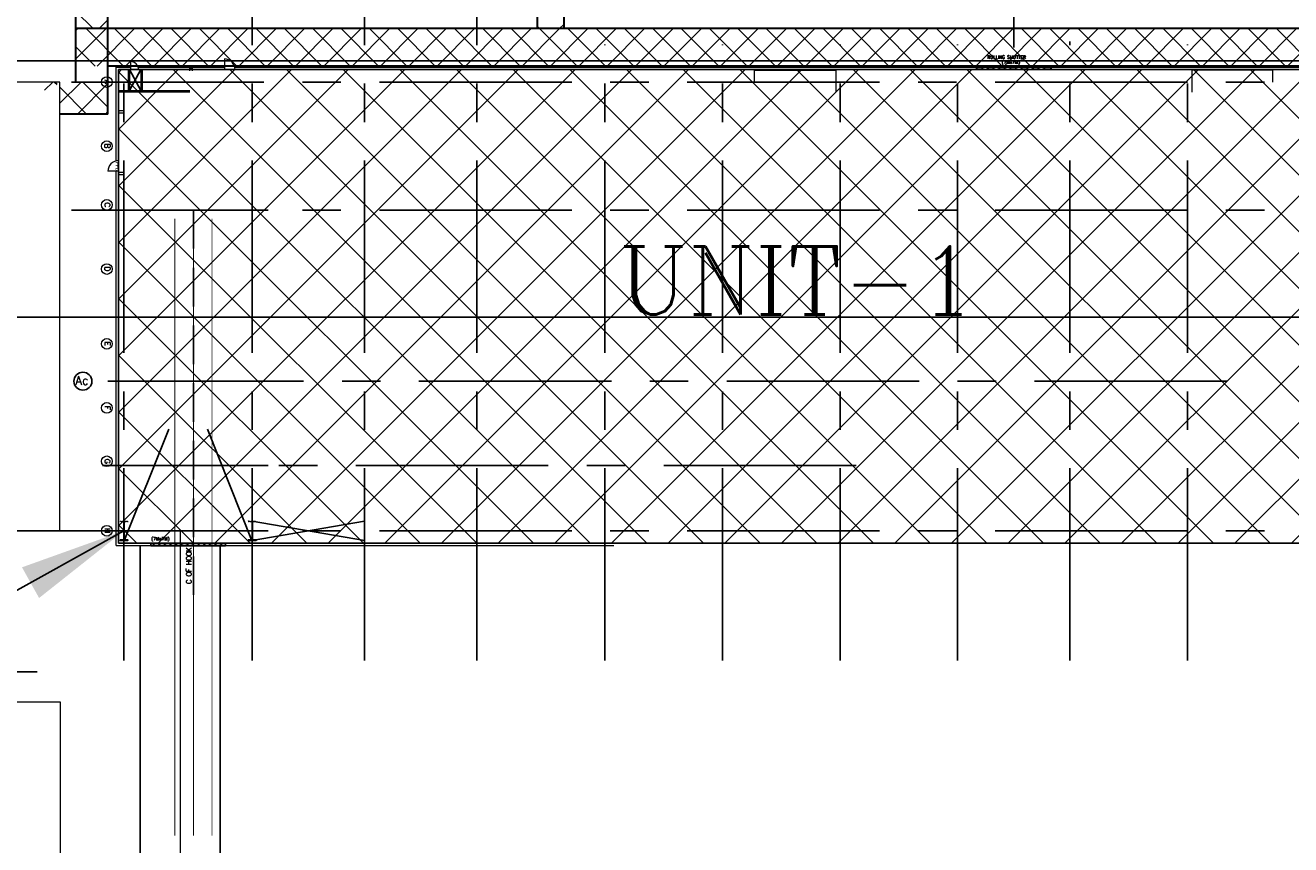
# Model space of a CAD drawing. Header units: inches. Extents: x 0 to 1544102, y 0 to 23144100.
# Tile 96 of 203: x 248937 to 263736, y 182199 to 191786. Entities that reach past the tile are written whole.
import ezdxf
from ezdxf.enums import TextEntityAlignment as Align

# ---------------------------------------------------------------- set-up
doc = ezdxf.new("R2010")
doc.units = ezdxf.units.IN
doc.header["$LTSCALE"] = 1800
doc.header["$MEASUREMENT"] = 0
for name, pattern in [('CENTER', [2, 1.25, -0.25, 0.25, -0.25]), ('CENTRE', [1.5, 0.75, -0.25, 0.25, -0.25]), ('HIDDEN', [0.375, 0.25, -0.125])]:
    doc.linetypes.add(name, pattern=pattern)
doc.layers.get('0').update_dxf_attribs({"color": 253})
for name, color, linetype in [('CEN', 2, 'CENTER'), ('COL', 1, 'Continuous'), ('GRID', 251, 'CENTER'), ('Road', 3, 'Continuous'), ('Road Sides', 11, 'Continuous'), ('STEEL', 231, 'Continuous')]:
    doc.layers.add(name, color=color, linetype=linetype)
for name, color, linetype, lineweight in [('CL', 8, 'CENTER', 15), ('DIM', 4, 'Continuous', 18), ('STAIR', 2, 'Continuous', 15), ('TEXT', 3, 'Continuous', 18), ('TRENCH-TRESTLE', 6, 'Continuous', 30), ('WALL', 6, 'Continuous', 18)]:
    doc.layers.add(name, color=color, linetype=linetype, lineweight=lineweight)
doc.styles.add('COMPLEX', font='complex')
doc.styles.add('HTX11', font='O8111901')
doc.styles.add('ROMANC', font='ROMANC.SHX')
doc.styles.add('ROMANS', font='romans.shx')
doc.dimstyles.new('SSS', dxfattribs={"dimscale": 100, "dimtxt": 2.5, "dimasz": 3, "dimexe": 0.5, "dimexo": 0.5, "dimgap": 1, "dimtad": 1, "dimdec": 0, "dimdsep": 46, "dimtxsty": 'ROMANS', "dimcen": 4, "dimdle": 1.5, "dimclrd": 1, "dimclre": 1, "dimclrt": 3, "dimadec": 0, "dimazin": 0, "dimtfac": 0.2, "dimtdec": 0, "dimtix": 1, "dimtmove": 0, "dimatfit": 3, "dimfxl": 1, "dimtolj": 1, "dimtzin": 0, "dimarcsym": 0})
pattern_1 = [(44.99999999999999, (201197.1582737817, 178869.0266567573), (-49.7184455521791, 49.71844555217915), []), (44.99999999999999, (201230.3039040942, 178869.0266567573), (-49.7184455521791, 49.71844555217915), [])]

msp = doc.modelspace()

# ---------------------------------------------------------------- hatches: boundary and pattern name
at = {"linetype": 'ByBlock'}
h = msp.add_hatch(dxfattribs=at)
h.set_pattern_fill('ANSI37', color=8, scale=1875, angle=90)
h.set_pattern_definition([(135, (742309.9112544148, 560872.4758301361), (-165.7281518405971, -165.728151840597), []), (225, (742309.9112544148, 560872.4758301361), (165.728151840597, -165.7281518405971), [])])
edge = h.paths.add_edge_path()
edge.add_line((249103.077823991, 191122.3549146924), (249341.1612544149, 191122.3549146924))
edge.add_line((249341.1612544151, 191122.3549146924), (249341.1612544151, 190747.3549146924))
edge.add_line((249341.1612544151, 190747.3549146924), (249903.6612544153, 190747.3549146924))
edge.add_line((249903.6612544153, 190747.3549146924), (249903.6612544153, 191122.3549146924))
edge.add_line((249903.6612544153, 191122.3549146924), (249313.1632658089, 191122.3549146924))
edge.add_arc((249208.1205449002, 191122.3657790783), 105.0427214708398, 270, 359.9940739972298, ccw=False)
edge.add_arc((249208.1205449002, 191122.3657790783), 105.0427214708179, 180.0059260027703, 270, ccw=False)
at = {"layer": 'COL'}
h = msp.add_hatch(dxfattribs=at)
h.set_pattern_fill('ANSI31', color=8, scale=31.25, angle=180, style=0)
h.set_pattern_definition([(225, (250442.4112544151, 190627.4799146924), (2.76213586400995, -2.762135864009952), [])])
h.paths.add_polyline_path([(250889.9112544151, 191267.4799146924), (250889.9112544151, 191296.2299146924), (250861.1612544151, 191296.2299146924), (250861.1612544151, 191267.4799146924)])
h = msp.add_hatch(dxfattribs=at)
h.set_pattern_fill('ANSI31', color=8, scale=25, angle=-1.27e-14, style=0)
h.set_pattern_definition([(44.99999999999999, (248098.3889455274, 183011.7475238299), (-2.20970869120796, 2.209708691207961), [])])
h.paths.add_polyline_path([(250044.9112544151, 185766.2299146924), (250137.4112544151, 185766.2299146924), (250137.4112544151, 185759.9799146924), (250044.9112544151, 185759.9799146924)])
h.paths.add_polyline_path([(250089.1612544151, 185978.7299146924), (250093.1612544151, 185978.7299146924), (250093.1612544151, 185766.2299146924), (250089.1612544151, 185766.2299146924)])
h.paths.add_polyline_path([(250044.9112544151, 185984.9799146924), (250137.4112544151, 185984.9799146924), (250137.4112544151, 185978.7299146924), (250044.9112544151, 185978.7299146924)])
h = msp.add_hatch(dxfattribs=at)
h.set_pattern_fill('ANSI31', color=8, scale=25, angle=-1.27e-14, style=0)
h.set_pattern_definition([(44.99999999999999, (249598.3889455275, 183011.7475238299), (-2.20970869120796, 2.209708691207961), [])])
h.paths.add_polyline_path([(251544.9112544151, 185766.2299146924), (251637.4112544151, 185766.2299146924), (251637.4112544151, 185759.9799146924), (251544.9112544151, 185759.9799146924)])
h.paths.add_polyline_path([(251589.1612544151, 185978.7299146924), (251593.1612544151, 185978.7299146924), (251593.1612544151, 185766.2299146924), (251589.1612544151, 185766.2299146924)])
h.paths.add_polyline_path([(251544.9112544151, 185984.9799146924), (251637.4112544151, 185984.9799146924), (251637.4112544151, 185978.7299146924), (251544.9112544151, 185978.7299146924)])
at = {"layer": 'Road Sides', "linetype": 'ByBlock'}
h = msp.add_hatch(dxfattribs=at)
h.set_pattern_fill('ANSI37', color=4, scale=3750)
h.set_pattern_definition([(45, (571876.8284095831, -287717.0189604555), (-331.4563036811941, 331.4563036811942), []), (135, (571876.8284095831, -287717.0189604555), (-331.4563036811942, -331.4563036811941), [])])
h.paths.add_polyline_path([(250027.4112544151, 191267.4799146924), (250027.4112544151, 185727.4799146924), (265341.1612544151, 185727.4799146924), (265341.1612544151, 191267.4799146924)])
at = {"layer": 'WALL', "linetype": 'Continuous'}
h = msp.add_hatch(dxfattribs=at)
h.set_pattern_fill('ANSI32', color=8, scale=187.5, angle=360, style=0)
h.set_pattern_definition(pattern_1)
h.paths.add_polyline_path([(250155.5362544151, 191122.4799146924), (250141.1612544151, 191122.4799146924), (250141.1612544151, 191022.4799146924), (250091.1612544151, 191022.4799146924), (250091.1612544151, 191008.1049146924), (250155.5362544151, 191008.1049146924)])
h.paths.add_polyline_path([(250155.5362544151, 191267.4799146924), (250141.1612544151, 191267.4799146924), (250141.1612544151, 191122.4799146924), (250155.5362544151, 191122.4799146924)])
h.paths.add_polyline_path([(250091.1612544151, 191022.4799146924), (250027.4112544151, 191022.4799146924), (250027.4112544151, 191008.1049146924), (250091.1612544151, 191008.1049146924)])
h = msp.add_hatch(dxfattribs=at)
h.set_pattern_fill('ANSI32', color=8, scale=187.5, angle=360, style=0)
h.set_pattern_definition(pattern_1)
h.paths.add_polyline_path([(250027.4112544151, 190786.8549146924), (250027.4112544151, 190758.1049146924), (250076.7862544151, 190758.1049146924), (250076.7862544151, 190786.8549146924)])
h = msp.add_hatch(dxfattribs=at)
h.set_pattern_fill('ANSI32', color=8, scale=187.5, angle=360, style=0)
h.set_pattern_definition([(44.99999999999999, (201197.1582737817, 178147.7766567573), (-49.7184455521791, 49.71844555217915), []), (44.99999999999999, (201230.3039040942, 178147.7766567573), (-49.7184455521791, 49.71844555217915), [])])
h.paths.add_polyline_path([(250076.7862544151, 190065.6049146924), (250027.4112544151, 190065.6049146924), (250027.4112544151, 190036.8549146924), (250076.7862544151, 190036.8549146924)])

# ---------------------------------------------------------------- linework, layer by layer
at = {"color": 8, "linetype": 'ByBlock'}
for p, q in [((249730.0880667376, 191747.3657503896), (249528.6612883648, 191948.7925287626)), ((249903.6612937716, 191849.4271425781), (249801.5999015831, 191747.3657503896)), ((249883.056206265, 191747.4907513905), (249528.6612371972, 191393.095782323)), ((249551.5999186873, 191747.490767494), (249528.6612533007, 191724.5521021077)), ((250086.1317719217, 191309.9907415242), (249648.6317506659, 191747.49076278)), ((250214.5124938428, 191747.4907352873), (249777.0125150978, 191309.9907565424)), ((250417.5880917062, 191309.9907254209), (249980.0880704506, 191747.4907466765)), ((250545.9687814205, 191747.4907191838), (250108.4688026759, 191309.990740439)), ((250749.0444114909, 191309.9907093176), (250311.5443902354, 191747.4907305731)), ((250877.4250689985, 191747.4907030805), (250439.9250902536, 191309.9907243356)), ((251080.5007312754, 191309.9906932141), (250643.0007100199, 191747.4907144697)), ((251208.8813565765, 191747.4906869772), (250771.3813778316, 191309.9907082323)), ((251411.9570510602, 191309.9906771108), (250974.4570298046, 191747.4906983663)), ((251540.3376441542, 191747.4906708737), (251102.8376654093, 191309.9906921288)), ((251743.4133708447, 191309.9906610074), (251305.9133495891, 191747.4906822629)), ((251871.793931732, 191747.4906547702), (251434.2939529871, 191309.9906760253)), ((252074.8696906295, 191309.9906449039), (251637.3696693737, 191747.4906661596)), ((252203.2502193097, 191747.4906386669), (251765.7502405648, 191309.9906599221)), ((252406.3260104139, 191309.9906288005), (251968.8259891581, 191747.4906500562)), ((252534.7065068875, 191747.4906225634), (252097.2065281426, 191309.9906438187)), ((252737.7823301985, 191309.9906126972), (252300.2823089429, 191747.4906339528)), ((252866.1627944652, 191747.4906064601), (252428.6628157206, 191309.9906277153)), ((253069.2386499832, 191309.9905965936), (252631.7386287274, 191747.4906178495)), ((253197.619082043, 191747.4905903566), (252760.1191032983, 191309.9906116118)), ((253400.6949697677, 191309.9905804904), (252963.1949485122, 191747.4906017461)), ((253529.0753696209, 191747.4905742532), (253091.5753908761, 191309.9905955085)), ((253732.1512895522, 191309.990564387), (253294.6512682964, 191747.4905856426)), ((253860.5316571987, 191747.4905581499), (253423.0316784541, 191309.9905794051)), ((254063.6076093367, 191309.9905482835), (253626.1075880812, 191747.4905695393)), ((254191.9879447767, 191747.4905420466), (253754.4879660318, 191309.9905633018)), ((254395.0639291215, 191309.9905321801), (253957.5639078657, 191747.4905534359)), ((254523.4442323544, 191747.4905259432), (254085.9442536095, 191309.9905471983)), ((254726.520248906, 191309.9905160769), (254289.0202276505, 191747.4905373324)), ((254854.9005199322, 191747.4905098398), (254417.4005411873, 191309.9905310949)), ((255057.9765686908, 191309.9904999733), (254620.476547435, 191747.490521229)), ((255186.3568075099, 191747.4904937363), (254748.856828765, 191309.9905149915)), ((254951.9328976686, 191747.4904746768), (254922.4265029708, 191776.9968693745)), ((255389.4328884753, 191309.99048387), (254951.9328672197, 191747.4905051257)), ((255517.8130950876, 191747.490477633), (255080.3131163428, 191309.9904988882)), ((255234.9112544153, 191796.0449406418), (255186.3567884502, 191747.4904746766)), ((255720.8892082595, 191309.9904677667), (255283.389187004, 191747.4904890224)), ((255849.2693826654, 191747.4904615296), (255411.7694039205, 191309.9904827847)), ((256052.3455280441, 191309.9904516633), (255614.8455067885, 191747.4904729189)), ((256180.7256702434, 191747.4904454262), (255743.2256914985, 191309.9904666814)), ((256383.8018478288, 191309.9904355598), (255946.3018265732, 191747.4904568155)), ((256512.1819578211, 191747.4904293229), (256074.6819790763, 191309.990450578)), ((256715.2581676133, 191309.9904194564), (256277.7581463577, 191747.4904407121)), ((256843.6382453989, 191747.4904132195), (256406.1382666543, 191309.9904344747)), ((257046.7144873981, 191309.9904033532), (256609.2144661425, 191747.4904246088)), ((257175.0945329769, 191747.4903971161), (256737.594554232, 191309.9904183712)), ((257378.1708071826, 191309.9903872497), (256940.670785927, 191747.4904085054)), ((257506.5508205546, 191747.4903810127), (257069.0508418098, 191309.9904022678)), ((257709.6271269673, 191309.9903711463), (257272.1271057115, 191747.490392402)), ((257838.0071081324, 191747.4903649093), (257400.5071293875, 191309.9903861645)), ((258041.0834467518, 191309.9903550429), (257603.5834254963, 191747.4903762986)), ((258169.4633957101, 191747.4903488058), (257731.9634169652, 191309.9903700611)), ((258372.5397665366, 191309.9903389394), (257935.0397452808, 191747.4903601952)), ((258500.9196832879, 191747.4903327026), (258063.419704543, 191309.9903539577)), ((258703.9960863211, 191309.9903228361), (258266.4960650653, 191747.4903440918)), ((258832.3759708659, 191747.4903165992), (258394.875992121, 191309.9903378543)), ((259035.4524061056, 191309.9903067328), (258597.9523848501, 191747.4903279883)), ((259163.8322584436, 191747.4903004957), (258726.3322796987, 191309.9903217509)), ((259366.9087258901, 191309.9902906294), (258929.4087046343, 191747.4903118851)), ((259495.2885460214, 191747.4902843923), (259057.7885672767, 191309.9903056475)), ((259698.3650456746, 191309.9902745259), (259260.8650244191, 191747.4902957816)), ((259826.7448335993, 191747.4902682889), (259389.2448548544, 191309.9902895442)), ((260029.8213654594, 191309.9902584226), (259592.3213442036, 191747.4902796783)), ((260158.2011211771, 191747.4902521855), (259720.7011424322, 191309.9902734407)), ((260361.2776852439, 191309.9902423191), (259923.7776639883, 191747.4902635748)), ((260489.6574087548, 191747.4902360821), (260052.15743001, 191309.9902573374)), ((260692.7340050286, 191309.9902262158), (260255.2339837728, 191747.4902474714)), ((260821.1136963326, 191747.4902199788), (260383.6137175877, 191309.9902412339)), ((261024.1903248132, 191309.9902101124), (260586.6903035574, 191747.490231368)), ((261152.5699839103, 191747.4902038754), (260715.0700051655, 191309.9902251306)), ((261355.6466445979, 191309.990194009), (260918.1466233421, 191747.4902152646)), ((261484.0262714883, 191747.490187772), (261046.5262927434, 191309.9902090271)), ((261687.1029643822, 191309.9901779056), (261249.6029431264, 191747.4901991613)), ((261815.4825590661, 191747.4901716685), (261377.9825803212, 191309.9901929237)), ((262018.5592841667, 191309.9901618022), (261581.0592629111, 191747.4901830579)), ((262146.9388466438, 191747.4901555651), (261709.4388678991, 191309.9901768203)), ((262350.0156039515, 191309.9901456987), (261912.5155826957, 191747.4901669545)), ((262478.3951342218, 191747.4901394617), (262040.8951554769, 191309.9901607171)), ((262681.4719237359, 191309.9901295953), (262243.9719024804, 191747.4901508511)), ((262809.8514217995, 191747.4901233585), (262372.3514430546, 191309.9901446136)), ((263012.9282435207, 191309.9901134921), (262575.4282222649, 191747.4901347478)), ((263141.3077093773, 191747.4901072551), (262703.8077306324, 191309.9901285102)), ((263344.3845633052, 191309.9900973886), (262906.8845420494, 191747.4901186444)), ((263472.7639969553, 191747.4900911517), (263035.2640182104, 191309.9901124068)), ((263675.84088309, 191309.9900812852), (263238.3408618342, 191747.490102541)), ((263804.2202845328, 191747.4900750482), (263366.7203057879, 191309.9900963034)), ((264007.2972028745, 191309.9900651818), (263569.7971816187, 191747.4900864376)), ((264135.6765721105, 191747.490058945), (263698.1765933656, 191309.9900802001)), ((249754.6754521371, 191309.9907576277), (249528.6612441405, 191536.0049656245))]:
    msp.add_line(p, q, dxfattribs=at)
at = {"color": 8, "linetype": 'CENTRE', "ltscale": 500}
msp.add_line((284165.8856443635, 188372.4758301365), (239730.8075994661, 188372.4758301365), dxfattribs=at)
at = {"color": 8}
for p, q in [((250091.1612544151, 185759.9799146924), (250091.1612544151, 185984.9799146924)), ((251591.1612544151, 185759.9799146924), (251591.1612544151, 185984.9799146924))]:
    msp.add_line(p, q, dxfattribs=at)
at = {"color": 8, "linetype": 'ByBlock', "const_width": 9.375}
for points in [[(250685.7862663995, 189523.6526744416), (250685.7862663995, 182305.9314424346)], [(250903.6612659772, 189523.6526744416), (250903.6612659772, 182305.9321237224)], [(251121.5362655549, 189523.6526744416), (251121.5362655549, 182305.9314424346)]]:
    msp.add_lwpolyline(points, dxfattribs=at)
at = {"color": 8}
msp.add_circle((249611.0125572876, 187622.4799146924), 105.0427214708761, dxfattribs=at)
msp.add_circle((249611.0125572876, 187622.4799146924), 105.0427214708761, dxfattribs=at)
at = {"layer": 'CEN', "color": 8}
for p, q in [((250288.0362544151, 191267.4799146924), (250155.5362544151, 191022.4799146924)), ((250288.0362544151, 191022.4799146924), (250155.5362544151, 191267.4799146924)), ((250091.1612544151, 185747.4799146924), (250616.1612544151, 187059.9799146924)), ((251591.1612544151, 185747.4799146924), (251066.1612544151, 187059.9799146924)), ((250091.1612544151, 185759.9799146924), (250091.1612544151, 185984.9799146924)), ((251591.1612544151, 185759.9799146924), (251591.1612544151, 185984.9799146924)), ((251591.1612562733, 185759.9799146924), (252903.6612562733, 185984.9799146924)), ((251591.1612562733, 185984.9799146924), (252903.6612562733, 185759.9799146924))]:
    msp.add_line(p, q, dxfattribs=at)
at = {"layer": 'CEN', "color": 8, "linetype": 'HIDDEN'}
msp.add_line((250903.6612544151, 185123.2170685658), (250903.6612544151, 189622.4799146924), dxfattribs=at)
at = {"layer": 'CEN', "color": 8, "linetype": 'CENTER', "ltscale": 10}
msp.add_line((246080.2688901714, 184222.7505758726), (249074.1859564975, 184222.7505758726), dxfattribs=at)
at = {"layer": 'CL', "color": 8, "ltscale": 100}
msp.add_line((250747.4112544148, 185872.4799146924), (250747.4112544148, 175872.4799146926), dxfattribs=at)
at = {"layer": 'COL', "color": 8}
for points in [[(250861.1612544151, 191296.2299146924), (250889.9112544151, 191296.2299146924), (250889.9112544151, 191267.4799146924), (250861.1612544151, 191267.4799146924)], [(250089.1612544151, 185978.7299146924), (250093.1612544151, 185978.7299146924), (250093.1612544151, 185766.2299146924), (250089.1612544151, 185766.2299146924)], [(251589.1612544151, 185978.7299146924), (251593.1612544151, 185978.7299146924), (251593.1612544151, 185766.2299146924), (251589.1612544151, 185766.2299146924)], [(250044.9112544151, 185766.2299146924), (250137.4112544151, 185766.2299146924), (250137.4112544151, 185759.9799146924), (250044.9112544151, 185759.9799146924)], [(251544.9112544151, 185766.2299146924), (251637.4112544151, 185766.2299146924), (251637.4112544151, 185759.9799146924), (251544.9112544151, 185759.9799146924)]]:
    msp.add_lwpolyline(points, close=True, dxfattribs=at)
at = {"layer": 'DIM'}
for points in [[(244466.1612544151, 185872.4907743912), (249341.1612544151, 185872.3549146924), (249341.1612544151, 191122.4907743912), (244466.1612544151, 191122.4907743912)], [(244750.0806371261, 182079.0005758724), (249350.0806371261, 182079.0005758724), (249350.0806371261, 183866.5005758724), (244750.0806371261, 183866.5005758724)]]:
    msp.add_lwpolyline(points, close=True, dxfattribs=at)
at = {"layer": 'GRID', "color": 8}
for p, q in [((260497.4112544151, 195627.0884790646), (260497.4112544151, 191525.8754023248)), ((251591.1612544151, 184353.7811397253), (251591.1612544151, 194798.5923741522)), ((252903.6612544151, 184353.7811397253), (252903.6612544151, 194798.5923741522)), ((254216.1612544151, 184353.7811397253), (254216.1612544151, 194798.5923741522)), ((255716.1612544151, 184353.7811397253), (255716.1612544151, 191559.9799146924)), ((257091.1612544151, 184353.7811397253), (257091.1612544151, 191559.9799146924)), ((258466.1612544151, 184353.7811397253), (258466.1612544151, 191559.9799146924)), ((259841.1612544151, 184353.7811397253), (259841.1612544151, 191559.9799146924)), ((261153.6612544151, 184353.7811397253), (261153.6612544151, 191598.3853294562)), ((262528.6612544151, 184353.7811397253), (262528.6612544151, 191559.9799146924)), ((250091.1612544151, 184353.7811397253), (250091.1612544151, 191497.4799146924)), ((266128.6612544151, 191122.4799146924), (249241.1612544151, 191122.4799146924)), ((266128.6612544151, 189622.4799146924), (249241.1612544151, 189622.4799146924)), ((251778.6612544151, 189622.4799146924), (249903.6612544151, 189622.4799146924)), ((258653.6612544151, 188372.4799146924), (249841.1612544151, 188372.4799146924)), ((251778.6612544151, 188372.4799146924), (249903.6612544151, 188372.4799146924)), ((262991.1612544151, 187622.4799146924), (249716.1612544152, 187622.4799146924)), ((251778.6612544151, 187622.4799146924), (249903.6612544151, 187622.4799146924)), ((258653.6612544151, 186634.9799146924), (249841.1612544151, 186634.9799146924)), ((251778.6612544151, 186634.9799146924), (249903.6612544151, 186634.9799146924)), ((266128.6612544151, 185872.4799146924), (249241.1612544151, 185872.4799146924)), ((251778.6612544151, 185872.4799146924), (249903.6612544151, 185872.4799146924))]:
    msp.add_line(p, q, dxfattribs=at)
at = {"layer": 'GRID', "color": 8, "ltscale": 750}
msp.add_line((249828.6025661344, 185872.4907743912), (244223.5987544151, 185872.4907743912), dxfattribs=at)
at = {"layer": 'Road', "color": 8}
msp.add_line((286966.1612544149, 191372.4846128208), (243435.2725985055, 191372.4846128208), dxfattribs=at)
at = {"layer": 'Road', "color": 8, "ltscale": 100}
for p, q in [((250278.6612544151, 177091.2299146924), (250278.6612544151, 185698.7299146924)), ((251216.1612544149, 177091.2299146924), (251216.1612544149, 185698.7299146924))]:
    msp.add_line(p, q, dxfattribs=at)
at = {"layer": 'Road Sides', "color": 4, "linetype": 'ByBlock'}
msp.add_lwpolyline([(250027.4112544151, 191267.4799146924), (265341.1612544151, 191267.4799146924), (265341.1612544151, 185727.4799146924), (250027.4112544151, 185727.4799146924)], close=True, dxfattribs=at)
at = {"layer": 'STAIR', "color": 8}
for p, q in [((257466.1612544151, 191259.9799146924), (258416.1612544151, 191259.9799146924)), ((257466.1612544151, 191122.4799146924), (257466.1612544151, 191259.9799146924)), ((258416.1612544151, 191259.9799146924), (258416.1612544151, 191003.7299146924)), ((263528.6612544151, 191259.9799146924), (262578.6612544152, 191259.9799146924)), ((262578.6612544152, 191259.9799146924), (262578.6612544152, 191003.7299146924)), ((263528.6612544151, 191122.4799146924), (263528.6612544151, 191259.9799146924))]:
    msp.add_line(p, q, dxfattribs=at)
at = {"layer": 'STEEL', "color": 8}
for p, q in [((260934.9112544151, 191296.2299146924), (260059.9112544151, 191296.2299146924)), ((260059.9112544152, 191267.4799146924), (260059.9112544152, 191296.2299146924)), ((260934.9112544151, 191267.4799146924), (260059.9112544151, 191267.4799146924)), ((260934.9112544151, 191296.2299146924), (260934.9112544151, 191267.4799146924)), ((250403.6612544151, 185697.4799146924), (250403.6612544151, 185726.2299146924))]:
    msp.add_line(p, q, dxfattribs=at)
at = {"layer": 'STEEL', "color": 8, "flags": 128}
for points in [[(260129.332700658, 191281.7924146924), (260129.0114506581, 191283.4174146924), (260127.9814506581, 191285.0924146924), (260126.1539506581, 191286.7799146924), (260123.4852006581, 191288.4049146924), (260119.9739506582, 191289.9049146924), (260115.6789506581, 191291.2174146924), (260110.7089506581, 191292.2549146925), (260105.2202006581, 191292.9799146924), (260099.4052006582, 191293.3549146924), (260093.4802006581, 191293.3549146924), (260087.6652006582, 191292.9799146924), (260082.1764506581, 191292.2549146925), (260077.2064506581, 191291.2174146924), (260072.9114506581, 191289.9049146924), (260069.4014506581, 191288.4049146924), (260066.7314506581, 191286.7799146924), (260064.9052006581, 191285.0924146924), (260062.6501235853, 191283.4174146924), (260059.9112544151, 191281.7924146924)], [(260129.332700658, 191281.7924146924), (260129.6527006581, 191280.1799146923), (260130.6839506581, 191278.5049146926), (260132.5102006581, 191276.8174146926), (260135.1802006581, 191275.1924146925), (260138.6902006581, 191273.6924146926), (260142.9839506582, 191272.3799146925), (260147.9589506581, 191271.3424146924), (260153.446450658, 191270.6174146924), (260159.2589506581, 191270.2424146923), (260165.1839506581, 191270.2424146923), (260170.9964506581, 191270.6174146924), (260176.4839506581, 191271.3424146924), (260181.4589506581, 191272.3799146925), (260185.7589506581, 191273.6924146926), (260189.258950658, 191275.1924146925), (260191.9339506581, 191276.8174146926), (260193.758950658, 191278.5049146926), (260194.7964506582, 191280.1799146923), (260195.1089506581, 191281.7924146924)], [(260260.8839506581, 191281.7924146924), (260260.8839506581, 191281.8049146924), (260260.8839506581, 191281.8049146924), (260260.8839506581, 191281.8049146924), (260260.8839506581, 191281.8049146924), (260260.8839506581, 191281.8049146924), (260260.8839506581, 191281.8049146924), (260260.8839506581, 191281.8049146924), (260260.2839506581, 191283.9924146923), (260258.4714506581, 191286.1674146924), (260255.4214506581, 191288.2049146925), (260251.2464506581, 191290.0049146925), (260246.133950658, 191291.4799146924), (260240.3589506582, 191292.5549146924), (260234.2089506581, 191293.2049146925), (260227.9964506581, 191293.4049146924), (260221.7839506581, 191293.2049146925), (260215.633950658, 191292.5549146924), (260209.8589506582, 191291.4799146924), (260204.7464506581, 191290.0049146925), (260200.571450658, 191288.2049146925), (260197.5214506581, 191286.1674146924), (260195.6964506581, 191283.9924146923), (260195.1089506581, 191281.8049146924), (260195.1089506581, 191281.8049146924), (260195.1089506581, 191281.8049146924), (260195.1089506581, 191281.8049146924), (260195.1089506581, 191281.8049146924), (260195.1089506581, 191281.8049146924), (260195.1089506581, 191281.8049146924), (260195.1089506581, 191281.7924146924)], [(260260.8839506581, 191281.7924146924), (260261.1964506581, 191280.1799146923), (260262.2339506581, 191278.5049146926), (260264.0589506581, 191276.8174146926), (260266.7339506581, 191275.1924146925), (260270.2339506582, 191273.6924146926), (260274.5339506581, 191272.3799146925), (260279.508950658, 191271.3424146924), (260284.9964506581, 191270.6174146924), (260290.8089506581, 191270.2424146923), (260296.7339506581, 191270.2424146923), (260302.5464506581, 191270.6174146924), (260308.0339506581, 191271.3424146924), (260313.008950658, 191272.3799146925), (260317.2964506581, 191273.6924146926), (260320.8089506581, 191275.1924146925), (260323.4839506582, 191276.8174146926), (260325.3089506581, 191278.5049146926), (260326.3339506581, 191280.1799146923), (260326.6589506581, 191281.7924146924)], [(260392.4339506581, 191281.7924146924), (260392.4339506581, 191281.8049146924), (260392.4339506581, 191281.8049146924), (260392.4339506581, 191281.8049146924), (260392.4339506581, 191281.8049146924), (260392.4339506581, 191281.8049146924), (260392.4339506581, 191281.8049146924), (260392.4339506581, 191281.8049146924), (260391.8339506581, 191283.9924146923), (260390.0214506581, 191286.1674146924), (260386.9714506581, 191288.2049146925), (260382.7964506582, 191290.0049146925), (260377.6839506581, 191291.4799146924), (260371.8964506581, 191292.5549146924), (260365.7464506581, 191293.2049146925), (260359.5464506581, 191293.4049146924), (260353.3339506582, 191293.2049146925), (260347.1839506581, 191292.5549146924), (260341.4089506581, 191291.4799146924), (260336.2964506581, 191290.0049146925), (260332.1214506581, 191288.2049146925), (260329.071450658, 191286.1674146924), (260327.2464506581, 191283.9924146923), (260326.6589506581, 191281.8049146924), (260326.6589506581, 191281.8049146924), (260326.6589506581, 191281.8049146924), (260326.6589506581, 191281.8049146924), (260326.6589506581, 191281.8049146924), (260326.6589506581, 191281.8049146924), (260326.6589506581, 191281.8049146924), (260326.6589506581, 191281.7924146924)], [(260392.4339506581, 191281.7924146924), (260392.7464506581, 191280.1799146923), (260393.7839506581, 191278.5049146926), (260395.6089506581, 191276.8174146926), (260398.2714506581, 191275.1924146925), (260401.783950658, 191273.6924146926), (260406.0839506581, 191272.3799146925), (260411.0464506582, 191271.3424146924), (260416.5464506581, 191270.6174146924), (260422.3589506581, 191270.2424146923), (260428.2839506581, 191270.2424146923), (260434.0964506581, 191270.6174146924), (260439.5839506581, 191271.3424146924), (260444.5589506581, 191272.3799146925), (260448.8464506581, 191273.6924146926), (260452.3589506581, 191275.1924146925), (260455.0339506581, 191276.8174146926), (260456.8589506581, 191278.5049146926), (260457.883950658, 191280.1799146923), (260458.2089506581, 191281.7924146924)], [(260523.9714506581, 191281.7924146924), (260523.9714506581, 191281.8049146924), (260523.9714506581, 191281.8049146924), (260523.9714506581, 191281.8049146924), (260523.9714506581, 191281.8049146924), (260523.9714506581, 191281.8049146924), (260523.9714506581, 191281.8049146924), (260523.9714506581, 191281.8049146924), (260523.383950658, 191283.9924146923), (260521.571450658, 191286.1674146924), (260518.5214506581, 191288.2049146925), (260514.3464506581, 191290.0049146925), (260509.2339506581, 191291.4799146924), (260503.4464506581, 191292.5549146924), (260497.2964506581, 191293.2049146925), (260491.0964506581, 191293.4049146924), (260484.883950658, 191293.2049146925), (260478.7339506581, 191292.5549146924), (260472.9464506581, 191291.4799146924), (260467.8339506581, 191290.0049146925), (260463.6589506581, 191288.2049146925), (260460.6214506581, 191286.1674146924), (260458.7964506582, 191283.9924146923), (260458.2089506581, 191281.8049146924), (260458.2089506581, 191281.8049146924), (260458.2089506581, 191281.8049146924), (260458.2089506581, 191281.8049146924), (260458.2089506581, 191281.8049146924), (260458.2089506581, 191281.8049146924), (260458.2089506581, 191281.8049146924), (260458.2089506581, 191281.7924146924)], [(260523.9714506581, 191281.7924146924), (260523.9714506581, 191281.7924146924), (260523.9714506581, 191281.7924146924), (260523.9714506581, 191281.7924146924), (260523.9714506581, 191281.7924146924), (260523.9714506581, 191281.7924146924), (260523.9714506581, 191281.7924146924), (260523.9714506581, 191281.7924146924), (260524.5714506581, 191279.6049146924), (260526.3839506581, 191277.4299146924), (260529.4339506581, 191275.3924146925), (260533.6089506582, 191273.5924146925), (260538.7214506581, 191272.1174146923), (260544.5089506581, 191271.0424146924), (260550.658950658, 191270.4049146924), (260556.8714506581, 191270.1924146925), (260563.0714506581, 191270.4049146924), (260569.2214506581, 191271.0424146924), (260575.008950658, 191272.1174146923), (260580.1214506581, 191273.5924146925), (260584.2964506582, 191275.3924146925), (260587.3464506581, 191277.4424146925), (260589.1714506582, 191279.6049146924), (260589.7589506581, 191281.7924146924)], [(260655.5339506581, 191281.7924146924), (260655.5339506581, 191281.8049146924), (260655.5339506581, 191281.8049146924), (260655.5339506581, 191281.8049146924), (260655.5339506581, 191281.8049146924), (260655.5339506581, 191281.8049146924), (260655.5339506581, 191281.8049146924), (260655.5339506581, 191281.8049146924), (260654.9339506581, 191283.9924146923), (260653.1214506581, 191286.1674146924), (260650.0714506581, 191288.2049146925), (260645.8964506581, 191290.0049146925), (260640.7839506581, 191291.4799146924), (260635.0089506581, 191292.5549146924), (260628.858950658, 191293.2049146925), (260622.6464506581, 191293.4049146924), (260616.4339506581, 191293.2049146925), (260610.2839506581, 191292.5549146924), (260604.508950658, 191291.4799146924), (260599.3964506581, 191290.0049146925), (260595.2214506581, 191288.2049146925), (260592.171450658, 191286.1674146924), (260590.3464506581, 191283.9924146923), (260589.7589506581, 191281.8049146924), (260589.7589506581, 191281.8049146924), (260589.7589506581, 191281.8049146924), (260589.7589506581, 191281.8049146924), (260589.7589506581, 191281.8049146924), (260589.7589506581, 191281.8049146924), (260589.7589506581, 191281.8049146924), (260589.7589506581, 191281.7924146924)], [(260655.5339506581, 191281.7924146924), (260655.846450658, 191280.1799146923), (260656.8839506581, 191278.5049146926), (260658.7089506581, 191276.8174146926), (260661.383950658, 191275.1924146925), (260664.883950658, 191273.6924146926), (260669.1839506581, 191272.3799146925), (260674.1589506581, 191271.3424146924), (260679.6464506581, 191270.6174146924), (260685.4589506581, 191270.2424146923), (260691.383950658, 191270.2424146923), (260697.196450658, 191270.6174146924), (260702.6839506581, 191271.3424146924), (260707.6589506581, 191272.3799146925), (260711.9464506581, 191273.6924146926), (260715.4589506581, 191275.1924146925), (260718.133950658, 191276.8174146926), (260719.9589506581, 191278.5049146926), (260720.983950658, 191280.1799146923), (260721.3089506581, 191281.7924146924)], [(260787.0839506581, 191281.7924146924), (260787.0839506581, 191281.8049146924), (260787.0839506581, 191281.8049146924), (260787.0839506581, 191281.8049146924), (260787.0839506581, 191281.8049146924), (260787.0839506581, 191281.8049146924), (260787.0839506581, 191281.8049146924), (260787.0839506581, 191281.8049146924), (260786.483950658, 191283.9924146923), (260784.671450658, 191286.1674146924), (260781.6214506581, 191288.2049146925), (260777.446450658, 191290.0049146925), (260772.3339506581, 191291.4799146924), (260766.546450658, 191292.5549146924), (260760.3964506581, 191293.2049146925), (260754.1964506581, 191293.4049146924), (260747.983950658, 191293.2049146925), (260741.8339506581, 191292.5549146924), (260736.0589506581, 191291.4799146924), (260730.9464506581, 191290.0049146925), (260726.7714506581, 191288.2049146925), (260723.7214506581, 191286.1674146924), (260721.8964506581, 191283.9924146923), (260721.3089506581, 191281.8049146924), (260721.3089506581, 191281.8049146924), (260721.3089506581, 191281.8049146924), (260721.3089506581, 191281.8049146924), (260721.3089506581, 191281.8049146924), (260721.3089506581, 191281.8049146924), (260721.3089506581, 191281.8049146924), (260721.3089506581, 191281.7924146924)], [(260787.0839506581, 191281.7924146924), (260787.3964506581, 191280.1799146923), (260788.4339506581, 191278.5049146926), (260790.2589506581, 191276.8174146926), (260792.921450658, 191275.1924146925), (260796.4339506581, 191273.6924146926), (260800.733950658, 191272.3799146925), (260805.6964506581, 191271.3424146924), (260811.196450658, 191270.6174146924), (260817.0089506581, 191270.2424146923), (260822.9339506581, 191270.2424146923), (260828.7464506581, 191270.6174146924), (260834.233950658, 191271.3424146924), (260839.2089506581, 191272.3799146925), (260843.4964506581, 191273.6924146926), (260847.008950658, 191275.1924146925), (260849.6839506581, 191276.8174146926), (260851.508950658, 191278.5049146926), (260852.5339506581, 191280.1799146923), (260852.858950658, 191281.7924146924)], [(260934.9112544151, 191281.7924146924), (260934.9112544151, 191281.8049146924), (260934.9112544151, 191281.8049146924), (260934.9112544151, 191281.8049146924), (260934.9112544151, 191281.8049146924), (260934.9112544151, 191281.8049146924), (260934.9112544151, 191281.8049146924), (260934.9112544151, 191281.8049146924), (260934.323754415, 191283.9924146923), (260932.5112544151, 191286.1674146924), (260929.4612544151, 191288.2049146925), (260925.2862544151, 191290.0049146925), (260920.1737544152, 191291.4799146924), (260914.3862544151, 191292.5549146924), (260908.2362544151, 191293.2049146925), (260885.7464506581, 191293.4049146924), (260879.5339506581, 191293.2049146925), (260873.3839506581, 191292.5549146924), (260867.5964506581, 191291.4799146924), (260862.4839506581, 191290.0049146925), (260858.3089506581, 191288.2049146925), (260855.2714506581, 191286.1674146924), (260853.446450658, 191283.9924146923), (260852.858950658, 191281.8049146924), (260852.858950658, 191281.8049146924), (260852.858950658, 191281.8049146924), (260852.858950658, 191281.8049146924), (260852.858950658, 191281.8049146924), (260852.858950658, 191281.8049146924), (260852.858950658, 191281.8049146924), (260852.858950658, 191281.7924146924)], [(250403.6612544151, 185700.2299146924), (250408.3325044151, 185700.2299146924), (250414.1575044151, 185700.6049146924), (250419.6450044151, 185701.3299146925), (250424.607504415, 185702.3674146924), (250428.907504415, 185703.6799146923), (250432.420004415, 185705.1799146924), (250435.0825044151, 185706.8049146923), (250436.907504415, 185708.4924146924), (250437.945004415, 185710.1674146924), (250438.2700044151, 185711.7799146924)], [(250504.045004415, 185711.7799146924), (250503.720004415, 185713.4049146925), (250502.695004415, 185715.0799146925), (250500.8700044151, 185716.7674146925), (250498.195004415, 185718.3924146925), (250494.6825044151, 185719.8924146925), (250490.3950044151, 185721.2049146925), (250485.420004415, 185722.2424146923), (250479.9325044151, 185722.9674146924), (250474.1200044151, 185723.3424146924), (250468.195004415, 185723.3424146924), (250462.382504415, 185722.9674146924), (250456.882504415, 185722.2424146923), (250451.920004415, 185721.2049146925), (250447.620004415, 185719.8924146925), (250444.107504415, 185718.3924146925), (250441.445004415, 185716.7674146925), (250439.6200044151, 185715.0799146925), (250438.5825044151, 185713.4049146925), (250438.2700044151, 185711.7799146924)], [(250504.045004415, 185711.7799146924), (250504.045004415, 185711.7799146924), (250504.045004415, 185711.7799146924), (250504.045004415, 185711.7799146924), (250504.045004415, 185711.7799146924), (250504.045004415, 185711.7799146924), (250504.045004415, 185711.7799146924), (250504.045004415, 185711.7799146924), (250504.632504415, 185709.5924146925), (250506.4575044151, 185707.4299146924), (250509.507504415, 185705.3799146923), (250513.6825044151, 185703.5799146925), (250518.7825044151, 185702.1049146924), (250524.570004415, 185701.0299146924), (250530.720004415, 185700.3924146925), (250536.9325044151, 185700.1799146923), (250543.132504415, 185700.3924146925), (250549.2825044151, 185701.0299146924), (250555.070004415, 185702.1049146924), (250560.1825044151, 185703.5799146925), (250564.357504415, 185705.3799146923), (250567.407504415, 185707.4299146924), (250569.220004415, 185709.5924146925), (250569.8075044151, 185711.7799146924)], [(250635.570004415, 185711.7799146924), (250635.570004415, 185711.7924146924), (250635.570004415, 185711.7924146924), (250635.570004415, 185711.7924146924), (250635.570004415, 185711.7924146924), (250635.570004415, 185711.7924146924), (250635.570004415, 185711.7924146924), (250635.570004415, 185711.7924146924), (250634.982504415, 185713.9799146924), (250633.157504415, 185716.1549146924), (250630.1200044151, 185718.1924146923), (250625.945004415, 185719.9924146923), (250620.8325044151, 185721.4674146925), (250615.045004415, 185722.5424146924), (250608.8950044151, 185723.1924146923), (250602.695004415, 185723.3924146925), (250596.482504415, 185723.1924146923), (250590.3325044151, 185722.5424146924), (250584.545004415, 185721.4674146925), (250579.4325044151, 185719.9924146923), (250575.257504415, 185718.1924146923), (250572.2200044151, 185716.1549146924), (250570.3950044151, 185713.9799146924), (250569.8075044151, 185711.7924146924), (250569.8075044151, 185711.7924146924), (250569.8075044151, 185711.7924146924), (250569.8075044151, 185711.7924146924), (250569.8075044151, 185711.7924146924), (250569.8075044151, 185711.7924146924), (250569.8075044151, 185711.7924146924), (250569.8075044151, 185711.7799146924)], [(250635.570004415, 185711.7799146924), (250635.8950044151, 185710.1674146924), (250636.920004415, 185708.4924146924), (250638.757504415, 185706.8049146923), (250641.420004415, 185705.1799146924), (250644.9325044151, 185703.6799146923), (250649.232504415, 185702.3674146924), (250654.195004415, 185701.3299146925), (250659.6825044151, 185700.6049146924), (250665.4950044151, 185700.2299146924), (250671.420004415, 185700.2299146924), (250677.2450044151, 185700.6049146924), (250682.732504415, 185701.3299146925), (250687.695004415, 185702.3674146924), (250691.9950044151, 185703.6799146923), (250695.507504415, 185705.1799146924), (250698.170004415, 185706.8049146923), (250699.995004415, 185708.4924146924), (250701.032504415, 185710.1674146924), (250701.357504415, 185711.7799146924)], [(250767.132504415, 185711.7799146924), (250766.8075044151, 185713.4049146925), (250765.782504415, 185715.0799146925), (250763.9575044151, 185716.7674146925), (250761.282504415, 185718.3924146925), (250757.7700044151, 185719.8924146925), (250753.482504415, 185721.2049146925), (250748.507504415, 185722.2424146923), (250743.0200044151, 185722.9674146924), (250737.2075044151, 185723.3424146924), (250731.282504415, 185723.3424146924), (250725.470004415, 185722.9674146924), (250719.9700044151, 185722.2424146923), (250715.007504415, 185721.2049146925), (250710.7075044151, 185719.8924146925), (250707.195004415, 185718.3924146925), (250704.532504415, 185716.7674146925), (250702.7075044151, 185715.0799146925), (250701.670004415, 185713.4049146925), (250701.357504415, 185711.7799146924)], [(250767.132504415, 185711.7799146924), (250767.132504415, 185711.7799146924), (250767.132504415, 185711.7799146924), (250767.132504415, 185711.7799146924), (250767.132504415, 185711.7799146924), (250767.132504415, 185711.7799146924), (250767.132504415, 185711.7799146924), (250767.132504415, 185711.7799146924), (250767.7200044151, 185709.5924146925), (250769.545004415, 185707.4299146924), (250772.5950044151, 185705.3799146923), (250776.7700044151, 185703.5799146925), (250781.8700044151, 185702.1049146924), (250787.657504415, 185701.0299146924), (250793.8075044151, 185700.3924146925), (250800.0200044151, 185700.1799146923), (250806.2200044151, 185700.3924146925), (250812.370004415, 185701.0299146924), (250818.157504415, 185702.1049146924), (250823.2700044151, 185703.5799146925), (250827.445004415, 185705.3799146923), (250830.4950044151, 185707.4299146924), (250832.3075044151, 185709.5924146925), (250832.8950044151, 185711.7799146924)], [(250898.6575044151, 185711.7924146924), (250898.6575044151, 185711.8049146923), (250898.6575044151, 185711.8049146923), (250898.6575044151, 185711.8049146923), (250898.6575044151, 185711.8049146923), (250898.6575044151, 185711.8049146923), (250898.6575044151, 185711.8049146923), (250898.6575044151, 185711.8049146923), (250898.070004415, 185713.9924146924), (250896.2450044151, 185716.1674146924), (250893.2075044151, 185718.2049146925), (250889.0325044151, 185720.0049146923), (250883.920004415, 185721.4799146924), (250878.1325044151, 185722.5549146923), (250871.982504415, 185723.2049146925), (250865.7825044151, 185723.4049146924), (250859.570004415, 185723.2049146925), (250853.420004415, 185722.5549146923), (250847.632504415, 185721.4799146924), (250842.5200044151, 185720.0049146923), (250838.3450044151, 185718.2049146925), (250835.307504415, 185716.1674146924), (250833.482504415, 185713.9924146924), (250832.8950044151, 185711.8049146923), (250832.8950044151, 185711.8049146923), (250832.8950044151, 185711.8049146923), (250832.8950044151, 185711.8049146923), (250832.8950044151, 185711.8049146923), (250832.8950044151, 185711.8049146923), (250832.8950044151, 185711.8049146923), (250832.8950044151, 185711.7924146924)], [(250898.6575044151, 185711.7924146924), (250898.982504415, 185710.1799146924), (250900.007504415, 185708.5049146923), (250901.8450044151, 185706.8174146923), (250904.507504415, 185705.1924146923), (250908.0200044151, 185703.6924146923), (250912.320004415, 185702.3799146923), (250917.282504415, 185701.3424146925), (250922.7700044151, 185700.6174146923), (250928.5825044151, 185700.2424146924), (250934.507504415, 185700.2424146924), (250940.3325044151, 185700.6174146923), (250945.820004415, 185701.3424146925), (250950.782504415, 185702.3799146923), (250955.0825044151, 185703.6924146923), (250958.595004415, 185705.1924146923), (250961.257504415, 185706.8174146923), (250963.0825044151, 185708.5049146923), (250964.1200044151, 185710.1799146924), (250964.445004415, 185711.7924146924)], [(251030.220004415, 185711.7924146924), (251029.8950044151, 185713.4174146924), (251028.8700044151, 185715.0924146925), (251027.045004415, 185716.7799146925), (251024.3700044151, 185718.4049146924), (251020.857504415, 185719.9049146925), (251016.570004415, 185721.2174146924), (251011.5950044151, 185722.2549146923), (251006.107504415, 185722.9799146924), (251000.295004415, 185723.3549146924), (250994.370004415, 185723.3549146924), (250988.5575044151, 185722.9799146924), (250983.057504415, 185722.2549146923), (250978.0950044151, 185721.2174146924), (250973.795004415, 185719.9049146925), (250970.2825044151, 185718.4049146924), (250967.6200044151, 185716.7799146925), (250965.795004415, 185715.0924146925), (250964.757504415, 185713.4174146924), (250964.445004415, 185711.7924146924)], [(251030.220004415, 185711.7924146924), (251030.220004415, 185711.7924146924), (251030.220004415, 185711.7924146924), (251030.220004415, 185711.7924146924), (251030.220004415, 185711.7924146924), (251030.220004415, 185711.7924146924), (251030.220004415, 185711.7924146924), (251030.220004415, 185711.7924146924), (251030.8075044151, 185709.6049146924), (251032.632504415, 185707.4424146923), (251035.6825044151, 185705.3924146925), (251039.857504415, 185703.5924146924), (251044.9575044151, 185702.1174146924), (251050.7450044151, 185701.0424146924), (251056.8950044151, 185700.4049146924), (251063.107504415, 185700.1924146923), (251069.3075044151, 185700.4049146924), (251075.4575044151, 185701.0424146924), (251081.2450044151, 185702.1174146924), (251086.357504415, 185703.5924146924), (251090.5325044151, 185705.3924146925), (251093.5825044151, 185707.4424146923), (251095.3950044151, 185709.6049146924), (251095.982504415, 185711.7924146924)], [(251161.7450044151, 185711.7924146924), (251161.7450044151, 185711.8049146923), (251161.7450044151, 185711.8049146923), (251161.7450044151, 185711.8049146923), (251161.7450044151, 185711.8049146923), (251161.7450044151, 185711.8049146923), (251161.7450044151, 185711.8049146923), (251161.7450044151, 185711.8049146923), (251161.1575044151, 185713.9924146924), (251159.3325044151, 185716.1674146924), (251156.295004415, 185718.2049146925), (251152.1200044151, 185720.0049146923), (251147.007504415, 185721.4799146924), (251141.220004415, 185722.5549146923), (251135.070004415, 185723.2049146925), (251128.8700044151, 185723.4049146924), (251122.6575044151, 185723.2049146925), (251116.507504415, 185722.5549146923), (251110.720004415, 185721.4799146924), (251105.607504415, 185720.0049146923), (251101.4325044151, 185718.2049146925), (251098.3950044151, 185716.1674146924), (251096.570004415, 185713.9924146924), (251095.982504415, 185711.8049146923), (251095.982504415, 185711.8049146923), (251095.982504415, 185711.8049146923), (251095.982504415, 185711.8049146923), (251095.982504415, 185711.8049146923), (251095.982504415, 185711.8049146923), (251095.982504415, 185711.8049146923), (251095.982504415, 185711.7924146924)], [(251161.7450044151, 185711.7924146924), (251162.070004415, 185710.1799146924), (251163.095004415, 185708.5049146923), (251164.932504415, 185706.8174146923), (251167.595004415, 185705.1924146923), (251171.107504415, 185703.6924146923), (251175.407504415, 185702.3799146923), (251180.3700044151, 185701.3424146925), (251185.857504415, 185700.6174146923), (251191.670004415, 185700.2424146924), (251197.595004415, 185700.2424146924), (251203.420004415, 185700.6174146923), (251208.907504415, 185701.3424146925), (251213.8700044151, 185702.3799146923), (251218.170004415, 185703.6924146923), (251221.6825044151, 185705.1924146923), (251224.3450044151, 185706.8174146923), (251226.170004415, 185708.5049146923), (251227.2075044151, 185710.1799146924), (251227.532504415, 185711.7924146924)], [(251278.6612544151, 185721.4251753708), (251274.6825044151, 185722.2549146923), (251269.195004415, 185722.9799146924), (251263.382504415, 185723.3549146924), (251257.4575044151, 185723.3549146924), (251251.6450044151, 185722.9799146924), (251246.1450044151, 185722.2549146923), (251241.182504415, 185721.2174146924), (251236.882504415, 185719.9049146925), (251233.3700044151, 185718.4049146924), (251230.7075044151, 185716.7799146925), (251228.882504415, 185715.0924146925), (251227.8450044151, 185713.4174146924), (251227.532504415, 185711.7924146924)]]:
    msp.add_lwpolyline(points, dxfattribs=at)
msp.add_lwpolyline([(250403.6612544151, 185697.4799146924), (251278.6612544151, 185697.4799146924), (251278.6612544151, 185726.2299146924), (250403.6612544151, 185726.2299146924)], close=True, dxfattribs=at)
at = {"layer": 'TEXT', "color": 8, "linetype": 'ByBlock'}
for centre in [(249891.1025661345, 191122.4907743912), (249891.1025661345, 190372.4907743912), (249891.1025661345, 189684.9907743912), (249891.1025661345, 188934.9907743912), (249891.1025661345, 188059.9907743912), (249891.1025661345, 187309.9907743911), (249891.1025661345, 186684.9907743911), (249891.1025661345, 185872.4907743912)]:
    msp.add_circle(centre, 62.5, dxfattribs=at)
at = {"layer": 'TRENCH-TRESTLE', "color": 8, "ltscale": 100}
for p, q in [((254922.4112544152, 195627.0884790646), (254922.4112544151, 191747.3654746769)), ((255234.9112544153, 195627.0884790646), (255234.9112544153, 191747.3654594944)), ((249903.6612544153, 190747.4799146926), (249903.6612544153, 193122.4846128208)), ((249528.6612544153, 191122.479914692), (249528.6612544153, 192747.4846128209)), ((281072.4112544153, 191747.4892360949), (249528.6612544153, 191747.4907686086)), ((281384.9112544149, 191309.9892473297), (249903.6612544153, 191309.9907503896)), ((249903.6612544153, 190747.4799146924), (249341.1612544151, 190747.4799146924))]:
    msp.add_line(p, q, dxfattribs=at)
at = {"layer": 'WALL', "color": 8}
for p, q in [((250168.0362544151, 191361.2299146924), (250168.0362544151, 191267.4799146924)), ((251266.1612544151, 191392.4799146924), (251266.1612544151, 191267.4799146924)), ((249998.6612544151, 191296.2299146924), (250168.0362544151, 191296.2299146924)), ((249998.6612544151, 190199.7537432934), (249998.6612544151, 191296.2299146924)), ((250027.4112544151, 191267.4799146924), (250168.0362544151, 191267.4799146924)), ((250027.4112544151, 190203.1049146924), (250027.4112544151, 191267.4799146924)), ((250141.1612544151, 191267.4799146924), (250141.1612544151, 191022.4799146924)), ((250155.5362544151, 191267.4799146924), (250155.5362544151, 191022.4799146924)), ((250257.2690959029, 191296.2299146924), (251266.1612544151, 191296.2299146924)), ((250261.7862544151, 191267.4799146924), (251266.1612544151, 191267.4799146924)), ((250288.0362544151, 191267.4799146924), (250288.0362544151, 191022.4799146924)), ((250302.4112544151, 191267.4799146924), (250302.4112544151, 191022.4799146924)), ((250861.1612544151, 191254.9799146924), (250861.1612544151, 191267.4799146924)), ((250889.9112544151, 191267.4799146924), (250889.9112544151, 191254.9799146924)), ((251387.8100830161, 191296.2299146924), (260059.9112544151, 191296.2299146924)), ((251391.1612544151, 191267.4799146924), (260059.9112544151, 191267.4799146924)), ((260934.9112544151, 191296.2299146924), (265759.9112544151, 191296.2299146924)), ((260934.9112544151, 191267.4799146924), (265759.9112544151, 191267.4799146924)), ((250027.4112544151, 191022.4799146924), (250861.1612544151, 191022.4799146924)), ((250027.4112544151, 191008.1049146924), (250861.1612544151, 191008.1049146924)), ((250076.7862544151, 190786.8549146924), (250027.4112544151, 190786.8549146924)), ((250076.7862544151, 190758.1049146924), (250027.4112544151, 190758.1049146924)), ((249998.6612544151, 185698.7299146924), (249998.6612544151, 190078.1049146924)), ((250027.4112544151, 185727.4799146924), (250027.4112544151, 190078.1049146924)), ((250076.7862544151, 190065.6049146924), (250027.4112544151, 190065.6049146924)), ((250076.7862544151, 190036.8549146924), (250027.4112544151, 190036.8549146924)), ((249998.6612544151, 185698.7299146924), (250403.6612544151, 185698.7299146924)), ((250027.4112544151, 185727.4799146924), (250403.6612544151, 185727.4799146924)), ((251278.6612544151, 185727.4799146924), (255819.9112544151, 185727.4799146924)), ((251278.6612544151, 185698.7299146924), (255819.9112544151, 185698.7299146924))]:
    msp.add_line(p, q, dxfattribs=at)
at = {"layer": 'WALL', "color": 8, "flags": 128}
msp.add_lwpolyline([(250027.4112544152, 190078.1049146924), (249902.4112544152, 190078.1049146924)], dxfattribs=at)
at = {"layer": 'WALL', "color": 8}
for centre, radius, start, end in [((250168.0362544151, 191267.4799146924), 93.75, 0, 90), ((251266.1612544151, 191267.4799146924), 125, 0, 90), ((250027.4112544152, 190078.1049146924), 125, 90, 180)]:
    msp.add_arc(centre, radius, start, end, dxfattribs=at)

# ---------------------------------------------------------------- texts
at = {"layer": 'TEXT', "color": 8}
for s, height, style, p in [('ROLLING SHUTTER', 37.5, 'ROMANS', (260189.0214332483, 191395.384412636)), ('(7Mx7M)', 37.5, 'ROMANS', (260356.2963305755, 191333.7299146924)), ('Ac', 100, 'ROMANC', (249522.4170150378, 187580.8164391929)), ('(7Mx7M)', 37.5, 'ROMANS', (250408.9317713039, 185759.8833973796))]:
    msp.add_text(s, height=height, dxfattribs=dict(at, style=style)).set_placement(p)
at = {"layer": 'TEXT', "color": 8, "linetype": 'ByBlock', "style": 'COMPLEX'}
for s, p in [('A', (249896.9619411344, 191122.4907743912)), ('B', (249896.9619411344, 190372.4907743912)), ('C', (249896.9619411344, 189684.9907743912)), ('D', (249896.9619411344, 188934.9907743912)), ('E', (249896.9619411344, 188059.9907743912)), ('F', (249896.9619411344, 187309.9907743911)), ('G', (249896.9619411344, 186684.9907743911)), ('H', (249896.9619411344, 185872.4907743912))]:
    msp.add_text(s, height=62.5, rotation=270, dxfattribs=at).set_placement(p, align=Align.MIDDLE_CENTER)
at = {"layer": 'TEXT', "color": 8, "linetype": 'Continuous', "style": 'HTX11'}
msp.add_text('FPD', height=37.50000000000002, rotation=270, dxfattribs=at).set_placement((249993.1091630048, 190185.9747729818))
at = {"layer": 'TEXT', "color": 3, "style": 'ROMANC'}
msp.add_text('UNIT-1', height=793.8000000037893, dxfattribs=at).set_placement((257965.1546539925, 189198.5534459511), align=Align.TOP_CENTER)
at = {"layer": 'TEXT', "color": 8, "style": 'ROMANS', "width": 0.8}
msp.add_text('C OF HOOK', height=62.5, rotation=90, dxfattribs=at).set_placement((250880.63451715, 185250.7016693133))

# ---------------------------------------------------------------- leaders
at = {"color": 8, "linetype": 'ByBlock'}
msp.add_leader([(250091.1612544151, 185872.4799146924), (248485.1379682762, 184979.973466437)], dimstyle='SSS', override={"dimscale": 5000, "dimasz": 0.25, "dimtad": 0, "dimfxl": 0.18, "dimarcsym": 1}, dxfattribs=at)

doc.saveas('drawing.dxf')
